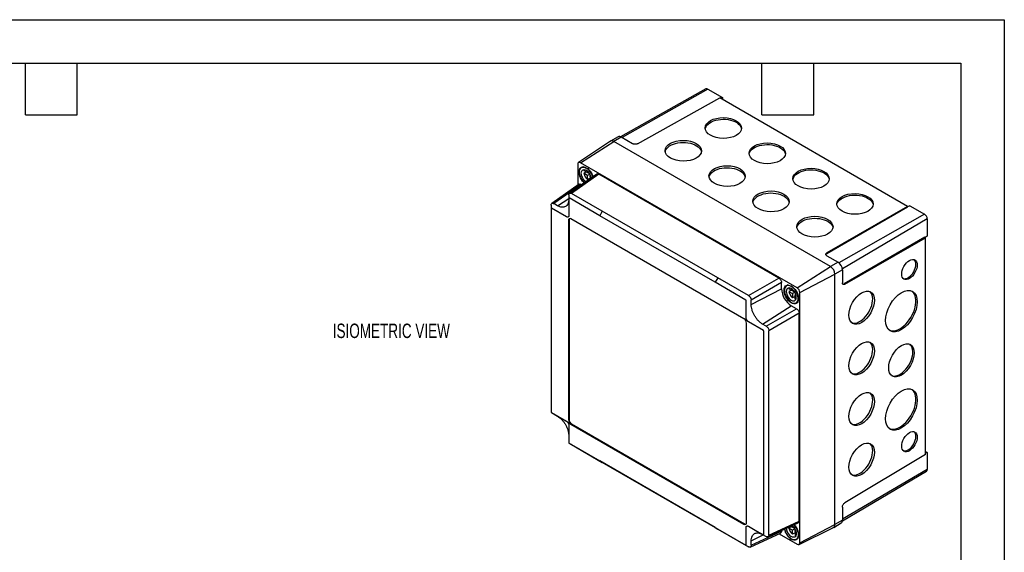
# Model space of a CAD drawing. Header units: millimetres. Extents: x 0 to 1076, y 0 to 831.
# Tile 5 of 5: x 520 to 1076, y 531 to 831. Entities that reach past the tile are written whole.
import ezdxf

# ---------------------------------------------------------------- set-up
doc = ezdxf.new("R2010")
doc.units = ezdxf.units.MM
doc.header["$LTSCALE"] = 3.85
doc.layers.add('DIMENSIONS', color=140, linetype='Continuous', lineweight=25)
doc.layers.add('TEXT', color=140, linetype='Continuous', lineweight=25)
doc.styles.add('SLDTEXTSTYLE0', font='TXT', dxfattribs={"width": 0.7})

msp = doc.modelspace()

# ---------------------------------------------------------------- linework, layer by layer
at = {"color": 7, "linetype": 'Continuous'}
for p, q in [((0.01, 831.23), (1075.7, 831.23)), ((1075.7, 831.23), (1075.7, 0.01))]:
    msp.add_line(p, q, dxfattribs=at)
for p, q in [((907.18, 792.16), (859.11, 765.09)), ((908.28, 792.05), (859.95, 764.64)), ((908.28, 792.05), (916.6, 787.25)), ((868.68, 761.2), (915.05, 787.05)), ((1021.07, 725.85), (915.05, 787.05)), ((916.6, 787.25), (915.65, 786.7)), ((916.6, 787.25), (916.6, 786.16)), ((853.43, 762.59), (835.34, 750.54)), ((836.43, 750.46), (855.24, 762.46)), ((857.77, 765.08), (853.5, 762.68)), ((859.48, 764.91), (855.24, 762.5)), ((977.64, 691.84), (855.24, 762.5)), ((977.64, 691.8), (855.24, 762.46)), ((865.86, 761.22), (859.48, 764.91)), ((958.83, 679.8), (836.43, 750.46)), ((834.94, 749.6), (834.94, 737.8)), ((837.96, 748.22), (837.04, 747.69)), ((838.47, 746.14), (840.5, 744.97)), ((839.88, 745.32), (838.47, 744.51)), ((841.66, 744.29), (839.88, 745.32)), ((840.5, 744.97), (840.5, 745.68)), ((840.96, 745.23), (840.5, 744.97)), ((845.69, 744.1), (830.28, 733.23)), ((846.79, 744.03), (831.38, 733.16)), ((840.5, 743.33), (838.47, 744.51)), ((841.79, 744.08), (840.5, 743.33)), ((840.5, 740.99), (840.5, 743.33)), ((841.91, 741.8), (840.5, 740.99)), ((841.91, 742.52), (841.91, 743.86)), ((842.37, 742.78), (841.91, 742.52)), ((842.53, 742.16), (841.91, 742.52)), ((841.91, 742.52), (841.91, 741.44)), ((948.48, 685.33), (846.79, 744.03)), ((835.72, 738.34), (820.31, 727.48)), ((836.82, 738.27), (821.41, 727.41)), ((837.15, 738.08), (836.82, 738.27)), ((823.53, 726.18), (829.9, 730.24)), ((829.9, 732.31), (829.9, 729.86)), ((829.97, 730.55), (829.97, 720.75)), ((847.39, 720.57), (830.04, 730.59)), ((848.8, 723.1), (831.38, 733.16)), ((819.93, 726.55), (819.93, 611.18)), ((828.56, 719.93), (820.07, 724.83)), ((823.53, 726.18), (821.41, 727.41)), ((848.8, 723.1), (847.39, 720.57)), ((913.94, 685.51), (848.8, 723.1)), ((1021.07, 725.85), (975.5, 699.54)), ((1021.07, 725.32), (975.5, 699.01)), ((1022.35, 726.19), (1021.07, 725.48)), ((1021.07, 725.32), (1021.07, 725.85)), ((1022.35, 726.19), (1030.68, 721.39)), ((830.07, 718.12), (829.72, 717.92)), ((829.72, 717.92), (829.72, 605.24)), ((830.07, 718.12), (830.07, 605.44)), ((928.78, 662.36), (831.13, 718.74)), ((912.52, 682.97), (847.39, 720.57)), ((1030.68, 721.39), (982.31, 693.96)), ((1032.23, 718.7), (984.29, 690.53)), ((1032.23, 718.7), (1032.23, 709.09)), ((1030.83, 708.42), (985.25, 682.11)), ((985.71, 681.84), (1031.29, 708.15)), ((1030.83, 708.42), (1031.29, 708.15)), ((1032.23, 709.09), (1030.97, 708.34)), ((1031.29, 585.73), (1031.29, 708.15)), ((975.5, 699.54), (975.5, 699.01)), ((975.51, 697.93), (981.88, 694.25)), ((958.83, 679.8), (977.64, 691.8)), ((981.88, 694.25), (977.64, 691.84)), ((984.32, 690.02), (980.12, 687.55)), ((984.32, 690.02), (984.32, 682.66)), ((913.94, 685.51), (912.52, 682.97)), ((931.36, 675.45), (913.94, 685.51)), ((931.36, 675.45), (948.48, 685.33)), ((960.32, 677.22), (980.12, 687.51)), ((980.12, 546.21), (980.12, 687.55)), ((980.12, 546.25), (980.12, 687.51)), ((929.87, 672.95), (912.52, 682.97)), ((949.96, 682.76), (932.84, 672.88)), ((932.84, 670.43), (949.96, 679.33)), ((949.96, 679.33), (949.96, 682.76)), ((953.65, 681.44), (952.72, 680.91)), ((956.18, 678.18), (954.15, 679.36)), ((955.56, 678.54), (954.15, 677.72)), ((955.56, 678.54), (957.35, 677.51)), ((956.18, 678.9), (956.18, 678.18)), ((956.64, 678.45), (956.18, 678.18)), ((985.25, 682.11), (985.71, 681.84)), ((932.84, 670.43), (932.84, 672.88)), ((954.15, 677.72), (956.18, 676.55)), ((957.47, 677.3), (956.18, 676.55)), ((956.18, 676.55), (956.18, 674.2)), ((957.6, 675.02), (956.18, 674.2)), ((957.6, 677.08), (957.6, 675.73)), ((958.05, 676), (957.6, 675.73)), ((957.6, 675.73), (958.21, 675.38)), ((957.6, 673.39), (957.6, 675.73)), ((960.32, 535.96), (960.32, 677.22)), ((939.21, 659.4), (955.47, 669.77)), ((941.33, 658.18), (958.45, 668.06)), ((958.45, 668.06), (955.47, 669.77)), ((958.22, 671.38), (959.14, 671.91)), ((959.93, 665.49), (942.81, 655.61)), ((959.93, 548.15), (959.93, 665.49)), ((930.2, 547.23), (930.2, 659.91)), ((939.84, 655.68), (931.35, 660.58)), ((941.33, 658.18), (939.21, 659.4)), ((942.81, 540.24), (942.81, 655.61)), ((820.07, 609.47), (828.56, 604.57)), ((821.7, 608.44), (823.53, 607.38)), ((830.07, 605.44), (829.72, 605.24)), ((831.48, 602.99), (831.13, 602.79)), ((831.13, 602.79), (928.78, 546.42)), ((831.48, 602.99), (929.13, 546.62)), ((829.9, 596.36), (829.9, 593.91)), ((830.04, 592.2), (847.39, 582.18)), ((831.38, 591.34), (831.25, 591.44)), ((831.38, 591.34), (848.8, 581.28)), ((1031.29, 585.73), (985.71, 558.49)), ((1031.29, 587.51), (1032.23, 586.96)), ((1032.23, 586.96), (1031.29, 586.42)), ((1032.23, 586.96), (1032.23, 577.36)), ((912.52, 544.58), (847.39, 582.18)), ((847.39, 582.18), (848.8, 581.28)), ((913.94, 543.68), (848.8, 581.28)), ((984.29, 548.26), (1031.78, 576.35)), ((1032.23, 577.36), (984.32, 549.21)), ((984.32, 556.04), (984.32, 548.68)), ((929.13, 546.62), (928.78, 546.42)), ((942.32, 539.25), (959.44, 547.16)), ((942.81, 540.24), (959.93, 548.15)), ((955.56, 545.04), (954.15, 544.22)), ((955.25, 545.22), (956.18, 544.68)), ((957.35, 544.01), (955.56, 545.04)), ((956.18, 544.68), (956.18, 545.39)), ((956.64, 544.94), (956.18, 544.68)), ((959.85, 534.98), (979.33, 544.61)), ((960.32, 535.96), (980.12, 546.25)), ((979.4, 544.61), (983.62, 547.11)), ((984.32, 548.68), (980.12, 546.21)), ((912.52, 544.58), (929.87, 534.57)), ((912.52, 544.58), (913.94, 543.68)), ((913.94, 543.68), (931.36, 533.62)), ((929.94, 534.61), (929.94, 544.41)), ((932.35, 533.49), (949.47, 541.4)), ((932.84, 534.48), (949.96, 542.39)), ((932.84, 536.93), (939.55, 540.41)), ((939.21, 540.6), (941.33, 539.38)), ((948.61, 541), (958.83, 535.1)), ((949.96, 542.39), (949.96, 542.78)), ((956.18, 543.05), (954.15, 544.22)), ((957.47, 543.79), (956.18, 543.05)), ((956.18, 540.7), (956.18, 543.05)), ((957.6, 541.52), (956.18, 540.7)), ((957.6, 542.23), (957.6, 543.57)), ((958.05, 542.49), (957.6, 542.23)), ((958.21, 541.87), (957.6, 542.23)), ((957.6, 542.23), (957.6, 539.88)), ((932.84, 534.48), (932.84, 536.93)), ((958.22, 537.87), (959.14, 538.41))]:
    msp.add_line(p, q)
at = {"flags": 128}
for points in [[(906.94, 769.61), (907.03, 770.03), (907.35, 770.83), (907.86, 771.6), (908.55, 772.32), (909.41, 772.98), (910.42, 773.57), (911.57, 774.06), (912.82, 774.46), (914.15, 774.76), (915.55, 774.95), (916.97, 775.02), (918.4, 774.98), (919.8, 774.82), (921.15, 774.55), (922.43, 774.17), (923.6, 773.7), (924.65, 773.14), (925.55, 772.5), (926.28, 771.79), (926.84, 771.03), (927.21, 770.23), (927.37, 769.56)], [(884.33, 756.66), (884.4, 756.97), (884.72, 757.77), (885.23, 758.54), (885.93, 759.26), (886.79, 759.92), (887.8, 760.51), (888.94, 761), (890.19, 761.4), (891.53, 761.7), (892.92, 761.88), (894.34, 761.96), (895.77, 761.91), (897.17, 761.76), (898.53, 761.49), (899.8, 761.11), (900.97, 760.64), (902.02, 760.08), (902.92, 759.43), (903.65, 758.73), (904.21, 757.97), (904.58, 757.17), (904.72, 756.61)], [(931.69, 755.32), (931.77, 755.74), (932.1, 756.54), (932.61, 757.32), (933.3, 758.04), (934.16, 758.7), (935.17, 759.28), (936.32, 759.78), (937.57, 760.18), (938.9, 760.47), (940.29, 760.66), (941.72, 760.73), (943.15, 760.69), (944.55, 760.53), (945.9, 760.26), (947.18, 759.89), (948.35, 759.41), (949.39, 758.85), (950.29, 758.21), (951.03, 757.5), (951.59, 756.74), (951.96, 755.94), (952.12, 755.27)], [(838.59, 739.09), (838.31, 739.36), (837.63, 740.14), (837.03, 741.02), (836.52, 741.96), (836.12, 742.93), (835.85, 743.91), (835.71, 744.85), (835.71, 745.72), (835.85, 746.5), (836.12, 747.16), (836.52, 747.67), (837.03, 748.02), (837.63, 748.2), (838.31, 748.2), (839.04, 748.02), (839.79, 747.66), (840.55, 747.15), (841.27, 746.49), (841.95, 745.7), (842.55, 744.83), (843.06, 743.89), (843.46, 742.92), (843.57, 742.6)], [(838.74, 739.2), (838.7, 739.25), (838.01, 739.96), (837.39, 740.78), (836.85, 741.68), (836.42, 742.62), (836.12, 743.58), (835.94, 744.51), (835.91, 745.38), (836.01, 746.17), (836.25, 746.83), (836.62, 747.36), (837.11, 747.72), (837.69, 747.92), (838.35, 747.93), (839.06, 747.76), (839.79, 747.42)], [(839.58, 739.79), (839.16, 740.1), (838.56, 740.69), (838.03, 741.39), (837.58, 742.16), (837.24, 742.98), (837.03, 743.79), (836.96, 744.56), (837.03, 745.24), (837.24, 745.81), (837.58, 746.24), (838.03, 746.5), (838.56, 746.58), (839.16, 746.47), (839.79, 746.19)], [(838.47, 746.14), (838.59, 746.48), (838.63, 746.57)], [(909.08, 742.37), (909.15, 742.68), (909.47, 743.48), (909.98, 744.25), (910.67, 744.98), (911.53, 745.63), (912.55, 746.22), (913.69, 746.72), (914.94, 747.12), (916.27, 747.41), (917.67, 747.6), (919.09, 747.67), (920.52, 747.63), (921.92, 747.47), (923.28, 747.2), (924.55, 746.82), (925.72, 746.35), (926.77, 745.79), (927.67, 745.15), (928.4, 744.44), (928.96, 743.68), (929.33, 742.88), (929.47, 742.32)], [(956.43, 741.03), (956.52, 741.45), (956.84, 742.26), (957.36, 743.03), (958.05, 743.75), (958.91, 744.41), (959.92, 744.99), (961.06, 745.49), (962.31, 745.89), (963.65, 746.19), (965.04, 746.37), (966.47, 746.44), (967.9, 746.4), (969.3, 746.24), (970.65, 745.97), (971.93, 745.6), (973.1, 745.13), (974.14, 744.56), (975.04, 743.92), (975.78, 743.21), (976.34, 742.45), (976.71, 741.66), (976.87, 740.98)], [(933.83, 728.09), (933.9, 728.39), (934.22, 729.2), (934.73, 729.97), (935.42, 730.69), (936.28, 731.35), (937.29, 731.93), (938.44, 732.43), (939.69, 732.83), (941.02, 733.12), (942.42, 733.31), (943.84, 733.38), (945.27, 733.34), (946.67, 733.18), (948.02, 732.91), (949.3, 732.54), (950.47, 732.06), (951.52, 731.5), (952.42, 730.86), (953.15, 730.15), (953.71, 729.39), (954.08, 728.59), (954.22, 728.03)], [(981.18, 726.75), (981.27, 727.17), (981.59, 727.97), (982.11, 728.74), (982.8, 729.46), (983.66, 730.12), (984.67, 730.71), (985.81, 731.2), (987.06, 731.6), (988.4, 731.9), (989.79, 732.09), (991.22, 732.16), (992.64, 732.11), (994.05, 731.96), (995.4, 731.69), (996.67, 731.31), (997.85, 730.84), (998.89, 730.28), (999.79, 729.63), (1000.53, 728.93), (1001.09, 728.17), (1001.46, 727.37), (1001.62, 726.69)], [(820, 724.79), (820, 660.28), (820, 609.59)], [(958.57, 713.8), (958.64, 714.1), (958.97, 714.91), (959.48, 715.68), (960.17, 716.4), (961.03, 717.06), (962.04, 717.64), (963.19, 718.14), (964.44, 718.54), (965.77, 718.84), (967.16, 719.02), (968.59, 719.09), (970.02, 719.05), (971.42, 718.89), (972.77, 718.62), (974.05, 718.25), (975.22, 717.78), (976.26, 717.21), (977.16, 716.57), (977.9, 715.86), (978.46, 715.1), (978.83, 714.31), (978.97, 713.75)], [(1018.7, 685.02), (1018.79, 685), (1019.47, 684.92), (1020.21, 685.03), (1020.99, 685.31), (1021.78, 685.77), (1022.56, 686.38), (1023.3, 687.13), (1023.98, 688), (1024.58, 688.94), (1025.07, 689.94), (1025.45, 690.97), (1025.69, 691.98), (1025.8, 692.95), (1025.77, 693.84), (1025.59, 694.63), (1025.28, 695.29), (1024.87, 695.78)], [(955.47, 680.88), (956.23, 680.36), (956.96, 679.7), (957.63, 678.92), (958.24, 678.05), (958.75, 677.11), (959.15, 676.13), (959.42, 675.16), (959.56, 674.22), (959.56, 673.35), (959.42, 672.57), (959.15, 671.91), (958.75, 671.4), (958.24, 671.05), (957.63, 670.87), (956.96, 670.87), (956.23, 671.05), (955.47, 671.41), (954.72, 671.92), (953.99, 672.58), (953.32, 673.36), (952.71, 674.24), (952.2, 675.18), (951.8, 676.15), (951.53, 677.12), (951.39, 678.06), (951.39, 678.94), (951.53, 679.72), (951.8, 680.37), (952.2, 680.89), (952.71, 681.24), (953.32, 681.42), (953.99, 681.41), (954.72, 681.23), (955.47, 680.88)], [(955.47, 680.63), (954.74, 680.98), (954.03, 681.15), (953.37, 681.13), (952.79, 680.94), (952.31, 680.58), (951.94, 680.05), (951.7, 679.38), (951.59, 678.6), (951.63, 677.73), (951.8, 676.8), (952.11, 675.84), (952.54, 674.9), (953.07, 674), (953.69, 673.18), (954.38, 672.47), (955.1, 671.89), (955.84, 671.46), (956.57, 671.2), (957.26, 671.12), (957.88, 671.22), (958.41, 671.5), (958.84, 671.95), (959.15, 672.55), (959.32, 673.28), (959.36, 674.11), (959.25, 675.02), (959.01, 675.97), (958.64, 676.92), (958.16, 677.84), (957.58, 678.71), (956.92, 679.48), (956.21, 680.13), (955.47, 680.63)], [(955.47, 679.41), (954.85, 679.69), (954.25, 679.79), (953.71, 679.71), (953.26, 679.46), (952.93, 679.03), (952.72, 678.46), (952.65, 677.78), (952.72, 677.01), (952.93, 676.2), (953.26, 675.38), (953.71, 674.61), (954.25, 673.91), (954.85, 673.32), (955.47, 672.88), (956.1, 672.59), (956.7, 672.49), (957.24, 672.57), (957.69, 672.83), (958.02, 673.25), (958.23, 673.82), (958.3, 674.51), (958.23, 675.28), (958.02, 676.09), (957.69, 676.9), (957.24, 677.68), (956.7, 678.38), (956.1, 678.96), (955.47, 679.41)], [(954.31, 679.79), (954.27, 679.7), (954.15, 679.36)], [(929.94, 663.03), (929.94, 668.52), (929.94, 672.83)], [(957.6, 673.39), (957.95, 673.32), (958.05, 673.31)], [(989.6, 660.06), (989.9, 659.96), (990.76, 659.84), (991.68, 659.9), (992.66, 660.14), (993.66, 660.55), (994.67, 661.14), (995.67, 661.88), (996.64, 662.76), (997.57, 663.77), (998.42, 664.88), (999.2, 666.08), (999.87, 667.34), (1000.44, 668.63), (1000.88, 669.94), (1001.19, 671.23), (1001.37, 672.48), (1001.41, 673.67), (1001.3, 674.77), (1001.06, 675.76), (1000.68, 676.62), (1000.17, 677.34), (999.76, 677.75)], [(1010.87, 655.88), (1011.49, 655.67), (1012.45, 655.52), (1013.47, 655.55), (1014.55, 655.77), (1015.66, 656.17), (1016.79, 656.74), (1017.92, 657.47), (1019.03, 658.36), (1020.11, 659.39), (1021.13, 660.53), (1022.09, 661.79), (1022.96, 663.12), (1023.74, 664.52), (1024.4, 665.97), (1024.95, 667.43), (1025.36, 668.88), (1025.65, 670.31), (1025.79, 671.69), (1025.79, 673), (1025.65, 674.21), (1025.36, 675.32), (1024.95, 676.29), (1024.4, 677.12), (1023.74, 677.8), (1023.54, 677.95)], [(939.91, 540.36), (939.91, 604.88), (939.91, 655.57)], [(989.6, 631.48), (989.9, 631.38), (990.76, 631.26), (991.68, 631.32), (992.66, 631.56), (993.66, 631.97), (994.67, 632.56), (995.67, 633.3), (996.64, 634.18), (997.57, 635.19), (998.42, 636.3), (999.2, 637.5), (999.87, 638.76), (1000.44, 640.05), (1000.88, 641.36), (1001.19, 642.65), (1001.37, 643.9), (1001.41, 645.09), (1001.3, 646.19), (1001.06, 647.18), (1000.68, 648.04), (1000.17, 648.76), (999.76, 649.17)], [(1012.12, 630.29), (1012.53, 630.16), (1013.39, 630.03), (1014.31, 630.09), (1015.28, 630.33), (1016.28, 630.75), (1017.3, 631.33), (1018.3, 632.07), (1019.27, 632.95), (1020.19, 633.96), (1021.05, 635.08), (1021.82, 636.27), (1022.5, 637.53), (1023.07, 638.83), (1023.51, 640.13), (1023.82, 641.42), (1024, 642.67), (1024.03, 643.86), (1023.93, 644.96), (1023.68, 645.95), (1023.3, 646.82), (1022.8, 647.54), (1022.29, 648.01)], [(1010.87, 600.35), (1011.49, 600.14), (1012.45, 600), (1013.47, 600.03), (1014.55, 600.25), (1015.66, 600.64), (1016.79, 601.21), (1017.92, 601.95), (1019.03, 602.84), (1020.11, 603.86), (1021.13, 605.01), (1022.09, 606.26), (1022.96, 607.6), (1023.74, 609), (1024.4, 610.44), (1024.95, 611.9), (1025.36, 613.36), (1025.65, 614.79), (1025.79, 616.17), (1025.79, 617.47), (1025.65, 618.69), (1025.36, 619.79), (1024.95, 620.77), (1024.4, 621.6), (1023.74, 622.27), (1023.54, 622.42)], [(989.6, 602.9), (989.9, 602.81), (990.76, 602.68), (991.68, 602.74), (992.66, 602.98), (993.66, 603.4), (994.67, 603.98), (995.67, 604.72), (996.64, 605.6), (997.57, 606.61), (998.42, 607.72), (999.2, 608.92), (999.87, 610.18), (1000.44, 611.47), (1000.88, 612.78), (1001.19, 614.07), (1001.37, 615.32), (1001.41, 616.51), (1001.3, 617.61), (1001.06, 618.6), (1000.68, 619.47), (1000.17, 620.19), (999.76, 620.59)], [(829.97, 602.12), (829.97, 596.63), (829.97, 592.32)], [(1018.7, 587.85), (1018.79, 587.83), (1019.47, 587.75), (1020.21, 587.86), (1020.99, 588.15), (1021.78, 588.6), (1022.56, 589.22), (1023.3, 589.97), (1023.98, 590.83), (1024.58, 591.77), (1025.07, 592.78), (1025.45, 593.8), (1025.69, 594.81), (1025.8, 595.78), (1025.77, 596.67), (1025.59, 597.46), (1025.28, 598.12), (1024.87, 598.61)], [(989.6, 574.32), (989.9, 574.23), (990.76, 574.1), (991.68, 574.16), (992.66, 574.4), (993.66, 574.82), (994.67, 575.4), (995.67, 576.14), (996.64, 577.02), (997.57, 578.03), (998.42, 579.15), (999.2, 580.34), (999.87, 581.6), (1000.44, 582.9), (1000.88, 584.2), (1001.19, 585.49), (1001.37, 586.74), (1001.41, 587.93), (1001.3, 589.03), (1001.06, 590.02), (1000.68, 590.89), (1000.17, 591.61), (999.76, 592.01)], [(931.35, 545.22), (936.11, 542.48), (939.84, 540.32)], [(957.08, 546.07), (957.63, 545.42), (958.24, 544.54), (958.75, 543.6), (959.15, 542.63), (959.42, 541.66), (959.56, 540.72), (959.56, 539.84), (959.42, 539.06), (959.15, 538.41), (958.75, 537.89), (958.24, 537.54), (957.63, 537.37), (956.96, 537.37), (956.23, 537.55), (955.47, 537.9)], [(956.91, 545.99), (957.26, 545.6), (957.88, 544.78), (958.41, 543.88), (958.84, 542.94), (959.15, 541.99), (959.32, 541.06), (959.36, 540.18), (959.25, 539.4), (959.01, 538.73), (958.64, 538.2), (958.16, 537.84), (957.58, 537.65), (956.92, 537.63), (956.21, 537.8), (955.47, 538.15)], [(955.98, 545.56), (956.1, 545.46), (956.7, 544.87), (957.24, 544.17), (957.69, 543.4), (958.02, 542.58), (958.23, 541.77), (958.3, 541.01), (958.23, 540.32), (958.02, 539.75), (957.69, 539.33), (957.24, 539.07), (956.7, 538.99), (956.1, 539.09), (955.47, 539.37)], [(958.05, 539.81), (957.95, 539.81), (957.6, 539.88)]]:
    msp.add_lwpolyline(points, dxfattribs=at)
for centre, radius, start, end in [((907.63, 791.15), 1.11, 54.4277, 113.7889), ((854.26, 761.27), 1.58, 51.414, 131.4863), ((854.23, 761.15), 1.65, 52.4372, 119.1266), ((858.47, 763.49), 1.74, 54.4277, 113.7889), ((835.85, 749.75), 0.92, 50.7967, 189.214), ((835.06, 740.15), 8.67, 15.6522, 56.9237), ((836.41, 740.95), 6.24, 8.7912, 57.1823), ((844.88, 745.86), 6.56, 191.9492, 228.0508), ((830.58, 718.06), 0.873, 50.7967, 189.214), ((831.16, 718.21), 1.1, 140.0277, 184.268), ((1028.86, 718.55), 3.38, 2.6055, 57.3945), ((974.74, 687.31), 5.38, 2.6055, 57.3945), ((974.74, 687.27), 5.38, 2.6055, 57.3945), ((979.03, 689.78), 5.3, 2.6055, 57.3945), ((961.88, 679.84), 11.94, 182.4764, 237.5236), ((957.09, 677.08), 3.24, 2.6055, 57.3945), ((960.56, 679.08), 6.56, 191.9492, 228.0508), ((927.13, 659.78), 3.07, 2.6055, 57.3945), ((832.79, 605.38), 3.07, 182.6055, 237.3945), ((833.14, 605.58), 3.07, 182.6055, 237.3945), ((1031.13, 577.25), 1.11, 306.2094, 5.5757), ((929.33, 547.09), 0.873, 230.7967, 9.214), ((929.75, 547.53), 1.1, 235.7353, 279.9695), ((978.52, 546), 1.61, 289.1017, 7.556), ((978.43, 546.06), 1.7, 301.8578, 6.5804), ((982.59, 548.51), 1.74, 306.2094, 5.5757), ((960.45, 545.55), 9.13, 192.9202, 236.9742), ((960.19, 545.4), 8.65, 192.0548, 236.9838), ((958.8, 544.57), 6.17, 185.0751, 237.4074), ((960.56, 545.58), 6.56, 191.9492, 228.0508), ((959.41, 535.81), 0.92, 230.7967, 9.214)]:
    msp.add_arc(centre, radius, start, end)
for centre, major_axis, ratio in [((917.15, 770.06), (10.25, -0.08), 0.572227), ((894.52, 757.22), (10.25, -0.08), 0.572227), ((941.9, 755.77), (10.25, -0.08), 0.572227), ((919.27, 742.94), (10.25, -0.08), 0.572227), ((966.65, 741.48), (10.25, -0.08), 0.572227), ((944.02, 728.65), (10.25, -0.08), 0.572227), ((991.4, 727.2), (10.25, -0.08), 0.572227), ((968.77, 714.36), (10.25, -0.08), 0.572227), ((1022.17, 690.17), (3.08, 5.44), 0.572321), ((995.19, 668.6), (5.06, 8.92), 0.572321), ((1017.62, 666.67), (6.29, 11.09), 0.572321), ((995.19, 640.02), (5.06, 8.92), 0.572321), ((1017.62, 638.91), (5.06, 8.92), 0.572321), ((1017.62, 611.15), (6.29, 11.09), 0.572321), ((995.19, 611.44), (5.06, 8.92), 0.572321), ((1022.17, 593), (3.08, 5.44), 0.572321), ((995.19, 582.87), (5.06, 8.92), 0.572321)]:
    msp.add_ellipse(centre, major_axis=major_axis, ratio=ratio)
for points, knots in [([(868.68, 761.2), (868.51, 761.11), (868.3, 761.03), (867.81, 760.91), (867.54, 760.88), (866.99, 760.88), (866.72, 760.92), (866.24, 761.04), (866.03, 761.13), (865.86, 761.22)], [0, 0, 0, 0, 0.25, 0.25, 0.5, 0.5, 0.75, 0.75, 1, 1, 1, 1]), ([(845.72, 744.06), (845.76, 744.11), (845.9, 744.26), (846.29, 744.25), (846.63, 744.1), (846.79, 744.03)], [0, 0, 0, 0, 0.179672, 0.605608, 1, 1, 1, 1]), ([(835.75, 738.3), (835.79, 738.35), (835.93, 738.5), (836.32, 738.5), (836.66, 738.34), (836.82, 738.27)], [0, 0, 0, 0, 0.179672, 0.6056076, 1, 1, 1, 1]), ([(829.9, 729.86), (829.9, 729.38), (829.86, 728.92), (829.74, 728.29), (829.68, 728.09), (829.56, 727.7), (829.49, 727.51), (829.25, 726.97), (829.05, 726.66), (828.59, 726.12), (828.32, 725.9), (827.73, 725.56), (827.41, 725.45), (826.89, 725.35), (826.71, 725.33), (826.35, 725.31), (826.16, 725.32), (825.58, 725.38), (825.18, 725.47), (824.37, 725.75), (823.95, 725.94), (823.53, 726.18)], [0, 0, 0, 0, 0.125, 0.125, 0.1875, 0.1875, 0.25, 0.25, 0.375, 0.375, 0.5, 0.5, 0.625, 0.625, 0.6875, 0.6875, 0.75, 0.75, 0.875, 0.875, 1, 1, 1, 1]), ([(829.9, 732.31), (829.9, 732.53), (829.94, 732.73), (830.05, 732.98), (830.09, 733.05), (830.2, 733.18), (830.26, 733.23), (830.47, 733.35), (830.63, 733.38), (830.9, 733.35), (830.99, 733.33), (831.18, 733.26), (831.28, 733.22), (831.38, 733.16)], [0, 0, 0, 0, 0.25, 0.25, 0.375, 0.375, 0.5, 0.5, 0.75, 0.75, 0.875, 0.875, 1, 1, 1, 1]), ([(830.04, 730.59), (830.04, 730.59), (830.03, 730.59), (830.03, 730.59), (830.01, 730.6), (830, 730.6), (829.99, 730.59), (829.99, 730.59), (829.98, 730.58), (829.98, 730.58), (829.97, 730.57), (829.97, 730.57), (829.97, 730.56), (829.97, 730.56), (829.97, 730.55), (829.97, 730.55), (829.97, 730.55), (829.97, 730.55)], [0.703367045, 0.703367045, 0.703367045, 0.703367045, 0.703372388, 0.703410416, 0.703680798, 0.704297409, 0.704667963, 0.705232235, 0.705546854, 0.705739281, 0.705899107, 0.706146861, 0.706199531, 0.706365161, 0.706379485, 0.706379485, 0.70637982, 0.70637982, 0.70637982, 0.70637982]), ([(819.93, 726.55), (819.93, 726.78), (819.97, 726.98), (820.11, 727.3), (820.22, 727.43), (820.5, 727.59), (820.66, 727.62), (820.93, 727.59), (821.02, 727.57), (821.21, 727.51), (821.31, 727.46), (821.41, 727.41)], [0, 0, 0, 0, 0.25, 0.25, 0.5, 0.5, 0.75, 0.75, 0.875, 0.875, 1, 1, 1, 1]), ([(820.07, 724.83), (820.07, 724.83), (820.07, 724.83), (820.07, 724.83), (820.06, 724.83), (820.05, 724.84), (820.04, 724.84), (820.03, 724.84), (820.02, 724.83), (820.01, 724.83), (820.01, 724.82), (820, 724.81), (820, 724.81), (820, 724.8), (820, 724.79), (820, 724.79), (820, 724.79)], [0.747622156, 0.747622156, 0.747622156, 0.747622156, 0.747623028, 0.747623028, 0.747633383, 0.747727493, 0.748203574, 0.748860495, 0.749250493, 0.749655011, 0.750038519, 0.750226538, 0.750447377, 0.75055977, 0.750619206, 0.750635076, 0.750635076, 0.750635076, 0.750635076]), ([(829.97, 720.75), (829.97, 720.72), (829.97, 720.64), (829.96, 720.54), (829.94, 720.44), (829.93, 720.36), (829.9, 720.27), (829.87, 720.2), (829.84, 720.13), (829.79, 720.05), (829.72, 719.96), (829.63, 719.87), (829.54, 719.82), (829.43, 719.77), (829.32, 719.74), (829.16, 719.73), (829.02, 719.75), (828.88, 719.78), (828.76, 719.82), (828.65, 719.88), (828.58, 719.92), (828.56, 719.93)], [0.719452, 0.719452, 0.719452, 0.719452, 0.71966093, 0.72004522, 0.72051688, 0.72106695, 0.7214148, 0.7223665, 0.72262575, 0.72350108, 0.72478878, 0.72583507, 0.72751295, 0.72817359, 0.72993233, 0.73118426, 0.73255593, 0.73315046, 0.73393046, 0.73436193, 0.7345502, 0.7345502, 0.7345502, 0.7345502]), ([(975.51, 697.93), (975.34, 698.02), (975.19, 698.14), (974.98, 698.42), (974.92, 698.58), (974.92, 698.89), (974.98, 699.05), (975.19, 699.32), (975.33, 699.44), (975.5, 699.54)], [0, 0, 0, 0, 0.25, 0.25, 0.5, 0.5, 0.75, 0.75, 1, 1, 1, 1]), ([(975.5, 699.01), (975.3, 698.88), (975.05, 698.73), (975.02, 698.52), (975.02, 698.48)], [0, 0, 0, 0, 0.787868, 1, 1, 1, 1]), ([(948.48, 685.33), (948.65, 685.23), (948.84, 685.08), (949.2, 684.7), (949.38, 684.47), (949.67, 683.97), (949.78, 683.7), (949.93, 683.2), (949.96, 682.96), (949.96, 682.76)], [0, 0, 0, 0, 0.25, 0.25, 0.5, 0.5, 0.75, 0.75, 1, 1, 1, 1]), ([(985.71, 681.84), (985.55, 681.75), (985.37, 681.68), (985.03, 681.64), (984.86, 681.67), (984.59, 681.83), (984.49, 681.96), (984.35, 682.28), (984.32, 682.47), (984.32, 682.66)], [0, 0, 0, 0, 0.25, 0.25, 0.5, 0.5, 0.75, 0.75, 1, 1, 1, 1]), ([(984.55, 681.95), (984.63, 681.94), (984.84, 681.9), (985.1, 682.03), (985.25, 682.11)], [0, 0, 0, 0, 0.392822, 1, 1, 1, 1]), ([(929.94, 672.83), (929.94, 672.84), (929.94, 672.84), (929.94, 672.86), (929.94, 672.86), (929.93, 672.88), (929.93, 672.89), (929.92, 672.9), (929.92, 672.91), (929.91, 672.92), (929.9, 672.93), (929.89, 672.94), (929.88, 672.95), (929.88, 672.95), (929.87, 672.95), (929.87, 672.95), (929.87, 672.95), (929.87, 672.95)], [0.541243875, 0.541243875, 0.541243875, 0.541243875, 0.541253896, 0.541347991, 0.541730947, 0.541823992, 0.542233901, 0.542635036, 0.542895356, 0.543445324, 0.543710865, 0.54406771, 0.544180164, 0.54423967, 0.544256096, 0.544256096, 0.544256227, 0.544256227, 0.544256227, 0.544256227]), ([(931.36, 675.45), (931.46, 675.39), (931.55, 675.32), (931.74, 675.17), (931.84, 675.08), (932.02, 674.89), (932.1, 674.79), (932.26, 674.58), (932.34, 674.46), (932.48, 674.22), (932.54, 674.1), (932.65, 673.85), (932.69, 673.73), (932.8, 673.35), (932.84, 673.1), (932.84, 672.88)], [0, 0, 0, 0, 0.125, 0.125, 0.25, 0.25, 0.375, 0.375, 0.5, 0.5, 0.625, 0.625, 0.75, 0.75, 1, 1, 1, 1]), ([(939.21, 659.4), (938.79, 659.64), (938.38, 659.93), (937.77, 660.42), (937.57, 660.59), (937.17, 660.96), (936.97, 661.16), (936.39, 661.77), (936.03, 662.2), (935.34, 663.13), (935.01, 663.63), (934.42, 664.66), (934.15, 665.19), (933.69, 666.26), (933.49, 666.8), (933.17, 667.88), (933.05, 668.41), (932.93, 669.18), (932.89, 669.44), (932.85, 669.94), (932.84, 670.19), (932.84, 670.43)], [0, 0, 0, 0, 0.125, 0.125, 0.1875, 0.1875, 0.25, 0.25, 0.375, 0.375, 0.5, 0.5, 0.625, 0.625, 0.75, 0.75, 0.875, 0.875, 0.9375, 0.9375, 1, 1, 1, 1]), ([(958.45, 668.06), (958.62, 667.96), (958.81, 667.81), (959.18, 667.43), (959.35, 667.2), (959.64, 666.7), (959.75, 666.43), (959.9, 665.93), (959.93, 665.69), (959.93, 665.49)], [0, 0, 0, 0, 0.25, 0.25, 0.5, 0.5, 0.75, 0.75, 1, 1, 1, 1]), ([(931.35, 660.58), (931.33, 660.6), (931.26, 660.64), (931.17, 660.7), (931.08, 660.77), (930.95, 660.89), (930.8, 661.03), (930.69, 661.16), (930.58, 661.29), (930.49, 661.43), (930.36, 661.63), (930.26, 661.82), (930.17, 662.01), (930.1, 662.17), (930.05, 662.34), (930.01, 662.49), (929.98, 662.64), (929.95, 662.79), (929.94, 662.93), (929.94, 663.01), (929.94, 663.03)], [0.51307245, 0.51307245, 0.51307245, 0.51307245, 0.51328145, 0.51366573, 0.51413739, 0.51468747, 0.51598702, 0.51723369, 0.51769181, 0.51911007, 0.5203094, 0.52226431, 0.52317176, 0.52428508, 0.52536295, 0.52617644, 0.52677098, 0.52755097, 0.52798244, 0.52817071, 0.52817071, 0.52817071, 0.52817071]), ([(941.33, 658.18), (941.53, 658.06), (941.72, 657.91), (942.08, 657.53), (942.25, 657.3), (942.52, 656.83), (942.63, 656.58), (942.78, 656.08), (942.81, 655.83), (942.81, 655.61)], [0, 0, 0, 0, 0.25, 0.25, 0.5, 0.5, 0.75, 0.75, 1, 1, 1, 1]), ([(939.91, 655.57), (939.91, 655.57), (939.91, 655.57), (939.91, 655.58), (939.91, 655.59), (939.91, 655.6), (939.91, 655.6), (939.9, 655.61), (939.9, 655.62), (939.9, 655.62), (939.89, 655.63), (939.89, 655.64), (939.88, 655.65), (939.87, 655.66), (939.86, 655.67), (939.85, 655.68), (939.84, 655.68), (939.84, 655.68), (939.84, 655.68), (939.84, 655.68)], [0.496987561, 0.496987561, 0.496987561, 0.496987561, 0.496992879, 0.497030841, 0.497238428, 0.497388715, 0.497540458, 0.497720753, 0.497955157, 0.498199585, 0.498485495, 0.498842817, 0.499158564, 0.499468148, 0.499820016, 0.499985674, 0.5, 0.5, 0.500000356, 0.500000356, 0.500000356, 0.500000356]), ([(819.93, 611.17), (819.94, 610.88), (819.97, 610.35), (819.99, 610.11), (820, 610)], [0, 0, 0, 0, 0.550995, 1, 1, 1, 1]), ([(820, 609.59), (820, 609.59), (820, 609.58), (820, 609.57), (820, 609.57), (820, 609.56), (820.01, 609.55), (820.01, 609.54), (820.01, 609.54), (820.02, 609.53), (820.02, 609.52), (820.03, 609.51), (820.03, 609.5), (820.04, 609.49), (820.05, 609.48), (820.06, 609.47), (820.07, 609.47), (820.07, 609.47), (820.07, 609.47), (820.07, 609.47), (820.07, 609.47)], [0.996987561, 0.996987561, 0.996987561, 0.996987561, 0.996992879, 0.997030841, 0.997238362, 0.997388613, 0.997540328, 0.997720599, 0.997954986, 0.998199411, 0.998485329, 0.998842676, 0.999158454, 0.999468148, 0.999820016, 0.999985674, 1, 1, 1, 1.000000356, 1.000000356, 1.000000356, 1.000000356]), ([(820.15, 609.42), (820.35, 609.3), (820.74, 609.06), (821.32, 608.69), (821.56, 608.54), (821.71, 608.44)], [0, 0, 0, 0, 0.2841072, 0.5384159, 1, 1, 1, 1]), ([(823.53, 607.38), (823.95, 607.14), (824.36, 606.86), (824.97, 606.37), (825.17, 606.19), (825.57, 605.82), (825.77, 605.63), (826.35, 605.02), (826.71, 604.58), (827.4, 603.65), (827.73, 603.15), (828.32, 602.13), (828.59, 601.6), (829.05, 600.53), (829.25, 599.99), (829.57, 598.91), (829.69, 598.38), (829.81, 597.6), (829.84, 597.35), (829.89, 596.85), (829.9, 596.6), (829.9, 596.36)], [0, 0, 0, 0, 0.125, 0.125, 0.1875, 0.1875, 0.25, 0.25, 0.375, 0.375, 0.5, 0.5, 0.625, 0.625, 0.75, 0.75, 0.875, 0.875, 0.9375, 0.9375, 1, 1, 1, 1]), ([(828.56, 604.57), (828.58, 604.55), (828.65, 604.51), (828.74, 604.45), (828.83, 604.38), (828.96, 604.27), (829.11, 604.13), (829.22, 604), (829.33, 603.86), (829.43, 603.72), (829.55, 603.52), (829.65, 603.34), (829.74, 603.14), (829.81, 602.98), (829.86, 602.81), (829.9, 602.66), (829.94, 602.51), (829.96, 602.37), (829.97, 602.23), (829.97, 602.15), (829.97, 602.12)], [0.01307245, 0.01307245, 0.01307245, 0.01307245, 0.01328145, 0.01366573, 0.01413739, 0.01468747, 0.01598702, 0.01723369, 0.01769181, 0.01911007, 0.0203094, 0.02226431, 0.02317176, 0.02428508, 0.02536295, 0.02617644, 0.02677098, 0.02755097, 0.02798244, 0.02817071, 0.02817071, 0.02817071, 0.02817071]), ([(829.9, 593.93), (829.91, 593.66), (829.93, 593.13), (829.96, 592.58), (829.97, 592.31)], [0, 0, 0, 0, 0.506363, 1, 1, 1, 1]), ([(829.97, 592.32), (829.97, 592.32), (829.97, 592.31), (829.97, 592.3), (829.97, 592.29), (829.98, 592.28), (829.98, 592.27), (829.99, 592.26), (829.99, 592.24), (830, 592.23), (830.01, 592.22), (830.02, 592.21), (830.03, 592.21), (830.03, 592.2), (830.04, 592.2), (830.04, 592.2), (830.04, 592.2), (830.04, 592.2)], [0.041243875, 0.041243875, 0.041243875, 0.041243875, 0.041253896, 0.041347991, 0.041730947, 0.041823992, 0.042233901, 0.042635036, 0.042895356, 0.043445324, 0.043710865, 0.04406771, 0.044180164, 0.04423967, 0.044256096, 0.044256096, 0.044256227, 0.044256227, 0.044256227, 0.044256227]), ([(830.02, 592.21), (830.23, 592.08), (830.64, 591.81), (831.05, 591.55), (831.25, 591.42)], [0, 0, 0, 0, 0.493531, 1, 1, 1, 1]), ([(984.32, 556.04), (984.32, 556.23), (984.35, 556.46), (984.49, 556.94), (984.59, 557.19), (984.86, 557.67), (985.03, 557.89), (985.37, 558.25), (985.55, 558.39), (985.71, 558.49)], [0, 0, 0, 0, 0.25, 0.25, 0.5, 0.5, 0.75, 0.75, 1, 1, 1, 1]), ([(929.94, 544.41), (929.94, 544.44), (929.94, 544.51), (929.95, 544.61), (929.97, 544.71), (929.99, 544.79), (930.01, 544.89), (930.04, 544.95), (930.08, 545.03), (930.12, 545.11), (930.19, 545.19), (930.28, 545.28), (930.37, 545.33), (930.48, 545.38), (930.6, 545.41), (930.75, 545.42), (930.89, 545.41), (931.03, 545.37), (931.15, 545.33), (931.26, 545.28), (931.33, 545.24), (931.35, 545.22)], [0.219452, 0.219452, 0.219452, 0.219452, 0.21966093, 0.22004522, 0.22051688, 0.22106695, 0.22142182, 0.2223665, 0.22263638, 0.22351368, 0.22480322, 0.2258501, 0.22752749, 0.22817359, 0.22994369, 0.23118426, 0.23255593, 0.23315046, 0.23393046, 0.23436193, 0.2345502, 0.2345502, 0.2345502, 0.2345502]), ([(959.93, 548.15), (959.91, 547.91), (959.86, 547.45), (959.57, 547.27), (959.43, 547.17)], [0, 0, 0, 0, 0.507322, 1, 1, 1, 1]), ([(932.84, 536.93), (932.84, 537.41), (932.88, 537.86), (933.01, 538.5), (933.06, 538.7), (933.18, 539.09), (933.25, 539.28), (933.49, 539.81), (933.69, 540.13), (934.15, 540.66), (934.42, 540.88), (935.01, 541.22), (935.33, 541.34), (935.85, 541.44), (936.03, 541.46), (936.4, 541.47), (936.59, 541.47), (937.16, 541.41), (937.56, 541.32), (938.37, 541.04), (938.79, 540.84), (939.21, 540.6)], [0, 0, 0, 0, 0.125, 0.125, 0.1875, 0.1875, 0.25, 0.25, 0.375, 0.375, 0.5, 0.5, 0.625, 0.625, 0.6875, 0.6875, 0.75, 0.75, 0.875, 0.875, 1, 1, 1, 1]), ([(939.84, 540.32), (939.84, 540.32), (939.85, 540.32), (939.86, 540.32), (939.87, 540.31), (939.88, 540.31), (939.89, 540.32), (939.9, 540.32), (939.9, 540.33), (939.9, 540.33), (939.91, 540.34), (939.91, 540.34), (939.91, 540.35), (939.91, 540.36), (939.91, 540.36), (939.91, 540.36)], [0.247623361, 0.247623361, 0.247623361, 0.247623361, 0.247633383, 0.247727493, 0.248203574, 0.24837638, 0.248951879, 0.249451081, 0.24966596, 0.249975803, 0.250190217, 0.250447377, 0.25055977, 0.250619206, 0.250635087, 0.250635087, 0.250635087, 0.250635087]), ([(942.81, 540.24), (942.81, 540.01), (942.77, 539.81), (942.66, 539.56), (942.62, 539.49), (942.51, 539.37), (942.45, 539.31), (942.24, 539.2), (942.08, 539.16), (941.81, 539.19), (941.71, 539.21), (941.53, 539.28), (941.43, 539.32), (941.33, 539.38)], [0, 0, 0, 0, 0.25, 0.25, 0.375, 0.375, 0.5, 0.5, 0.75, 0.75, 0.875, 0.875, 1, 1, 1, 1]), ([(949.96, 542.39), (949.94, 542.16), (949.89, 541.7), (949.6, 541.51), (949.46, 541.42)], [0, 0, 0, 0, 0.507322, 1, 1, 1, 1]), ([(929.87, 534.57), (929.87, 534.57), (929.88, 534.56), (929.89, 534.56), (929.9, 534.56), (929.91, 534.56), (929.92, 534.56), (929.93, 534.56), (929.93, 534.57), (929.93, 534.57), (929.94, 534.58), (929.94, 534.58), (929.94, 534.59), (929.94, 534.6), (929.94, 534.6), (929.94, 534.61), (929.94, 534.61), (929.94, 534.61)], [0.203367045, 0.203367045, 0.203367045, 0.203367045, 0.203372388, 0.203410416, 0.203680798, 0.204297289, 0.20466781, 0.20523206, 0.205546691, 0.205739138, 0.20589899, 0.206146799, 0.206199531, 0.206365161, 0.206379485, 0.206379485, 0.20637982, 0.20637982, 0.20637982, 0.20637982]), ([(932.84, 534.48), (932.84, 534.25), (932.8, 534.05), (932.69, 533.81), (932.65, 533.73), (932.54, 533.61), (932.48, 533.56), (932.27, 533.44), (932.11, 533.41), (931.84, 533.43), (931.74, 533.45), (931.55, 533.52), (931.46, 533.57), (931.36, 533.62)], [0, 0, 0, 0, 0.25, 0.25, 0.375, 0.375, 0.5, 0.5, 0.75, 0.75, 0.875, 0.875, 1, 1, 1, 1])]:
    msp.add_open_spline(points, degree=3, knots=knots)
msp.add_open_spline([(941.33, 658.18), (941.33, 658.18), (941.33, 658.18), (941.33, 658.18)], degree=3)
at = {"layer": 'TEXT'}
for p, q in [((24.45, 806.77), (1051.24, 806.77)), ((523.18, 777.43), (523.18, 806.77)), ((552.51, 777.43), (552.51, 806.77)), ((938.78, 777.43), (938.78, 806.77)), ((968.12, 777.43), (968.12, 806.77)), ((1051.24, 806.77), (1051.24, 24.45)), ((523.18, 777.43), (552.51, 777.43)), ((938.78, 777.43), (968.12, 777.43))]:
    msp.add_line(p, q, dxfattribs=at)

# ---------------------------------------------------------------- texts
at = {"layer": 'DIMENSIONS', "insert": (696.68, 659.64), "char_height": 8.1492, "attachment_point": 1, "style": 'SLDTEXTSTYLE0'}
msp.add_mtext('ISIOMETRIC VIEW', dxfattribs=at)

doc.saveas('drawing.dxf')
